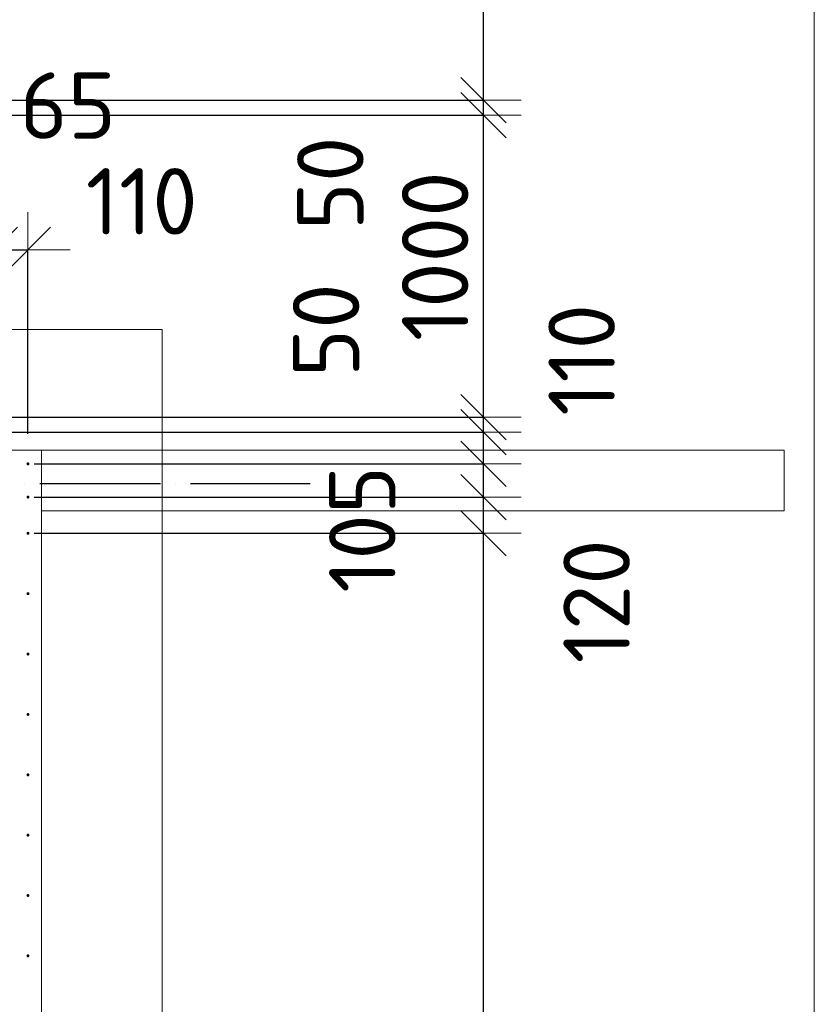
# Model space of a CAD drawing. Header units: millimetres. Extents: x -3725 to 93325, y -74170 to 82591.
# Tile 78 of 133: x 75867 to 78500, y 29455 to 32717. Entities that reach past the tile are written whole.
import ezdxf

# ---------------------------------------------------------------- set-up
doc = ezdxf.new("R2010")
doc.units = ezdxf.units.MM
doc.header["$PDMODE"] = 65
for name, pattern in [('______11', [500, 400, -50, 0, -50]), ('______2', [270, 200, -70]), ('______3', [500, 400, -100]), ('______5', [1100, 800, -100, 100, -100])]:
    doc.linetypes.add(name, pattern=pattern)
for name, color, linetype, lineweight in [('Standard', 7, 'Continuous', 25), ('Арм.стержн. Выпуски', 180, 'Continuous', 35), ('Балка_ общее', 7, '______3', 13), ('Размерная линия_ общее', 7, 'Continuous', 13), ('Стена_ общее', 7, 'Continuous', 35), ('Фундамент (1)', 7, 'Continuous', 35)]:
    doc.layers.add(name, color=color, linetype=linetype, lineweight=lineweight)
doc.layers.add('Осевая линия_ общее', color=7, linetype='______5', lineweight=13, true_color=0xa0a0a0)
doc.styles.add('ISOCPEUR', font='ISOCPEUR')
doc.dimstyles.new('DIMSTYLE_3', dxfattribs={"dimtxt": 220, "dimasz": 250, "dimexe": 0, "dimexo": 0, "dimgap": 110, "dimtad": 2, "dimdec": 0, "dimrnd": 5, "dimzin": 12, "dimdsep": 46, "dimtxsty": 'ISOCPEUR', "dimblk1": 'ALL_ML_STRICH', "dimblk2": 'ALL_ML_STRICH', "dimsah": 1, "dimcen": 0, "dimclrd": 7, "dimclre": 256, "dimclrt": 7, "dimadec": 0, "dimazin": 0, "dimtfac": 1, "dimtdec": 0, "dimtix": 1, "dimtmove": 2, "dimatfit": 3, "dimfxl": 0, "dimtzin": 0, "dimlwd": 0, "dimlwe": -3, "dimarcsym": 0})
doc.dimstyles.new('DIMSTYLE_5', dxfattribs={"dimtxt": 220, "dimasz": 250, "dimexe": 0, "dimexo": 0, "dimgap": 110, "dimtad": 2, "dimdec": 0, "dimrnd": 5, "dimzin": 12, "dimdsep": 46, "dimtxsty": 'ISOCPEUR', "dimblk1": 'ALL_ML_STRICH', "dimblk2": 'ALL_ML_STRICH', "dimsah": 1, "dimcen": 0, "dimclrd": 7, "dimclre": 256, "dimclrt": 7, "dimadec": 0, "dimazin": 0, "dimtfac": 1, "dimtdec": 0, "dimtix": 1, "dimtmove": 2, "dimatfit": 3, "dimfxl": 0, "dimtvp": 1.2, "dimtzin": 0, "dimlwd": 0, "dimlwe": -3, "dimarcsym": 0})
doc.dimstyles.new('DIMSTYLE_9', dxfattribs={"dimtxt": 220, "dimasz": 250, "dimexe": 0, "dimexo": 0, "dimgap": 110, "dimtad": 0, "dimdec": 0, "dimrnd": 5, "dimzin": 12, "dimdsep": 46, "dimtxsty": 'ISOCPEUR', "dimblk1": 'ALL_ML_STRICH', "dimblk2": 'ALL_ML_STRICH', "dimsah": 1, "dimcen": 0, "dimclrd": 7, "dimclre": 256, "dimclrt": 7, "dimadec": 0, "dimazin": 0, "dimtfac": 1, "dimtdec": 0, "dimtix": 1, "dimtmove": 2, "dimatfit": 3, "dimfxl": 0, "dimtvp": 1.2, "dimtzin": 0, "dimlwd": 0, "dimlwe": -3, "dimarcsym": 0})

# ---------------------------------------------------------------- blocks, each defined once
blk = doc.blocks.new('СЛОЖНЫЙ_ОБЪЕКТ_6')
at = {"layer": 'Осевая линия_ общее', "color": 253, "linetype": '______11', "lineweight": -3, "true_color": 0xa0a0a0, "transparency": 33554687}
blk.add_line((56930, 31180), (76830, 31180), dxfattribs=at)
blk = doc.blocks.new('ALL_ML_STRICH')
at = {"color": 0, "linetype": 'ByBlock', "lineweight": -2}
for p, q in [((0, -0.5), (0, 0.5)), ((-0.3, -0.3), (0.3, 0.3)), ((-1, 0), (0.5, 0))]:
    blk.add_line(p, q, dxfattribs=at)
blk = doc.blocks.new('*D434')
at = {"layer": 'DEFPOINTS', "color": 7, "linetype": 'Continuous', "lineweight": 13, "transparency": 33554687}
for p in [(75720, 31954.3), (75720, 31245), (75785, 31245)]:
    blk.add_point(p, dxfattribs=at)
at = {"layer": 'Размерная линия_ общее', "color": 253, "linetype": 'Continuous', "lineweight": -2, "true_color": 0xa0a0a0, "transparency": 33554687}
for p, q in [((75720, 31345), (75720, 31954.3)), ((75785, 31345), (75785, 31954.3))]:
    blk.add_line(p, q, dxfattribs=at)
at = {"layer": 'Размерная линия_ общее', "color": 7, "linetype": 'Continuous', "lineweight": -2, "transparency": 33554687}
blk.add_line((75720, 31954.3), (75785, 31954.3), dxfattribs=at)
at = {"layer": 'Размерная линия_ общее', "color": 7, "linetype": 'Continuous', "lineweight": 13, "transparency": 33554687, "xscale": 250, "yscale": 250, "zscale": 250}
blk.add_blockref('ALL_ML_STRICH', (75785, 31954.3), dxfattribs=at)
at = {"layer": 'Размерная линия_ общее', "color": 7, "linetype": 'Continuous', "lineweight": 13, "transparency": 33554687, "xscale": 250, "yscale": 250, "zscale": 250, "rotation": 180}
blk.add_blockref('ALL_ML_STRICH', (75720, 31954.3), dxfattribs=at)
at = {"layer": 'Размерная линия_ общее', "color": 7, "linetype": 'Continuous', "lineweight": 13, "transparency": 33554687, "insert": (76027.2, 32432.1), "char_height": 220, "width": 440, "attachment_point": 5, "style": 'ISOCPEUR'}
blk.add_mtext('\\A1;{65}', dxfattribs=at)
blk = doc.blocks.new('*D435')
at = {"layer": 'DEFPOINTS', "color": 7, "linetype": 'Continuous', "lineweight": 13, "transparency": 33554687}
for p in [(75785, 31954.3), (75785, 31245), (75895, 31245)]:
    blk.add_point(p, dxfattribs=at)
at = {"layer": 'Размерная линия_ общее', "color": 253, "linetype": 'Continuous', "lineweight": -2, "true_color": 0xa0a0a0, "transparency": 33554687}
for p, q in [((75785, 31345), (75785, 31954.3)), ((75895, 31345), (75895, 31954.3))]:
    blk.add_line(p, q, dxfattribs=at)
at = {"layer": 'Размерная линия_ общее', "color": 7, "linetype": 'Continuous', "lineweight": -2, "transparency": 33554687}
blk.add_line((75785, 31954.3), (75895, 31954.3), dxfattribs=at)
at = {"layer": 'Размерная линия_ общее', "color": 7, "linetype": 'Continuous', "lineweight": 13, "transparency": 33554687, "xscale": 250, "yscale": 250, "zscale": 250}
blk.add_blockref('ALL_ML_STRICH', (75895, 31954.3), dxfattribs=at)
at = {"layer": 'Размерная линия_ общее', "color": 7, "linetype": 'Continuous', "lineweight": 13, "transparency": 33554687, "xscale": 250, "yscale": 250, "zscale": 250, "rotation": 180}
blk.add_blockref('ALL_ML_STRICH', (75785, 31954.3), dxfattribs=at)
at = {"layer": 'Размерная линия_ общее', "color": 7, "linetype": 'Continuous', "lineweight": 13, "transparency": 33554687, "insert": (76271.8, 32114.9), "char_height": 220, "width": 660, "attachment_point": 5, "style": 'ISOCPEUR'}
blk.add_mtext('\\A1;{110}', dxfattribs=at)
blk = doc.blocks.new('*D699')
at = {"layer": 'DEFPOINTS', "color": 7, "linetype": 'Continuous', "lineweight": 13, "transparency": 33554687}
for p in [(75895, 31015), (75895, 26215), (77403.8, 26215)]:
    blk.add_point(p, dxfattribs=at)
at = {"layer": 'Размерная линия_ общее', "color": 253, "linetype": 'Continuous', "lineweight": -2, "true_color": 0xa0a0a0, "transparency": 33554687}
for p, q in [((75915, 31015), (77403.8, 31015)), ((75915, 26215), (77403.8, 26215))]:
    blk.add_line(p, q, dxfattribs=at)
at = {"layer": 'Размерная линия_ общее', "color": 7, "linetype": 'Continuous', "lineweight": -2, "transparency": 33554687}
blk.add_line((77403.8, 26215), (77403.8, 31015), dxfattribs=at)
at = {"layer": 'Размерная линия_ общее', "color": 7, "linetype": 'Continuous', "lineweight": 13, "transparency": 33554687, "xscale": 250, "yscale": 250, "zscale": 250}
for p, rotation in [((77403.8, 31015), 90), ((77403.8, 26215), 270)]:
    blk.add_blockref('ALL_ML_STRICH', p, dxfattribs=dict(at, rotation=rotation))
at = {"layer": 'Размерная линия_ общее', "color": 7, "linetype": 'Continuous', "lineweight": 13, "transparency": 33554687, "insert": (77133.8, 27757), "char_height": 220, "width": 11, "attachment_point": 1, "rotation": 90, "line_spacing_factor": 0.60241, "style": 'ISOCPEUR'}
blk.add_mtext('24х200=4800', dxfattribs=at)
blk = doc.blocks.new('*D700')
at = {"layer": 'DEFPOINTS', "color": 7, "linetype": 'Continuous', "lineweight": 13, "transparency": 33554687}
for p in [(75895, 31135), (75895, 31015), (77403.8, 31015)]:
    blk.add_point(p, dxfattribs=at)
at = {"layer": 'Размерная линия_ общее', "color": 253, "linetype": 'Continuous', "lineweight": -2, "true_color": 0xa0a0a0, "transparency": 33554687}
for p, q in [((75915, 31135), (77403.8, 31135)), ((75915, 31015), (77403.8, 31015))]:
    blk.add_line(p, q, dxfattribs=at)
at = {"layer": 'Размерная линия_ общее', "color": 7, "linetype": 'Continuous', "lineweight": -2, "transparency": 33554687}
blk.add_line((77403.8, 31015), (77403.8, 31135), dxfattribs=at)
at = {"layer": 'Размерная линия_ общее', "color": 7, "linetype": 'Continuous', "lineweight": 13, "transparency": 33554687, "xscale": 250, "yscale": 250, "zscale": 250}
for p, rotation in [((77403.8, 31015), 270), ((77403.8, 31135), 90)]:
    blk.add_blockref('ALL_ML_STRICH', p, dxfattribs=dict(at, rotation=rotation))
at = {"layer": 'Размерная линия_ общее', "color": 7, "linetype": 'Continuous', "lineweight": 13, "transparency": 33554687, "insert": (77778.7, 30789.6), "char_height": 220, "width": 660, "attachment_point": 5, "rotation": 90, "style": 'ISOCPEUR'}
blk.add_mtext('\\A1;{120}', dxfattribs=at)
blk = doc.blocks.new('*D701')
at = {"layer": 'DEFPOINTS', "color": 7, "linetype": 'Continuous', "lineweight": 13, "transparency": 33554687}
for p in [(75895, 31245), (75895, 31135), (77403.8, 31135)]:
    blk.add_point(p, dxfattribs=at)
at = {"layer": 'Размерная линия_ общее', "color": 253, "linetype": 'Continuous', "lineweight": -2, "true_color": 0xa0a0a0, "transparency": 33554687}
for p, q in [((75915, 31245), (77403.8, 31245)), ((75915, 31135), (77403.8, 31135))]:
    blk.add_line(p, q, dxfattribs=at)
at = {"layer": 'Размерная линия_ общее', "color": 7, "linetype": 'Continuous', "lineweight": -2, "transparency": 33554687}
blk.add_line((77403.8, 31135), (77403.8, 31245), dxfattribs=at)
at = {"layer": 'Размерная линия_ общее', "color": 7, "linetype": 'Continuous', "lineweight": 13, "transparency": 33554687, "xscale": 250, "yscale": 250, "zscale": 250}
for p, rotation in [((77403.8, 31135), 270), ((77403.8, 31245), 90)]:
    blk.add_blockref('ALL_ML_STRICH', p, dxfattribs=dict(at, rotation=rotation))
at = {"layer": 'Размерная линия_ общее', "color": 7, "linetype": 'Continuous', "lineweight": 13, "transparency": 33554687, "insert": (77729.2, 31589.6), "char_height": 220, "width": 660, "attachment_point": 5, "rotation": 90, "style": 'ISOCPEUR'}
blk.add_mtext('\\A1;{110}', dxfattribs=at)
blk = doc.blocks.new('*D702')
at = {"layer": 'DEFPOINTS', "color": 7, "linetype": 'Continuous', "lineweight": 13, "transparency": 33554687}
for p in [(74055, 31350), (75895, 31245), (77403.8, 31245)]:
    blk.add_point(p, dxfattribs=at)
at = {"layer": 'Размерная линия_ общее', "color": 253, "linetype": 'Continuous', "lineweight": -2, "true_color": 0xa0a0a0, "transparency": 33554687}
for p, q in [((74075, 31350), (77403.8, 31350)), ((75915, 31245), (77403.8, 31245))]:
    blk.add_line(p, q, dxfattribs=at)
at = {"layer": 'Размерная линия_ общее', "color": 7, "linetype": 'Continuous', "lineweight": -2, "transparency": 33554687}
blk.add_line((77403.8, 31245), (77403.8, 31350), dxfattribs=at)
at = {"layer": 'Размерная линия_ общее', "color": 7, "linetype": 'Continuous', "lineweight": 13, "transparency": 33554687, "xscale": 250, "yscale": 250, "zscale": 250}
for p, rotation in [((77403.8, 31245), 270), ((77403.8, 31350), 90)]:
    blk.add_blockref('ALL_ML_STRICH', p, dxfattribs=dict(at, rotation=rotation))
at = {"layer": 'Размерная линия_ общее', "color": 7, "linetype": 'Continuous', "lineweight": 13, "transparency": 33554687, "insert": (77002.5, 31028.2), "char_height": 220, "width": 660, "attachment_point": 5, "rotation": 90, "style": 'ISOCPEUR'}
blk.add_mtext('\\A1;{105}', dxfattribs=at)
blk = doc.blocks.new('*D703')
at = {"layer": 'DEFPOINTS', "color": 7, "linetype": 'Continuous', "lineweight": 13, "transparency": 33554687}
for p in [(74100, 31400), (74055, 31350), (77403.8, 31350)]:
    blk.add_point(p, dxfattribs=at)
at = {"layer": 'Размерная линия_ общее', "color": 253, "linetype": 'Continuous', "lineweight": -2, "true_color": 0xa0a0a0, "transparency": 33554687}
for p, q in [((74120, 31400), (77403.8, 31400)), ((74075, 31350), (77403.8, 31350))]:
    blk.add_line(p, q, dxfattribs=at)
at = {"layer": 'Размерная линия_ общее', "color": 7, "linetype": 'Continuous', "lineweight": -2, "transparency": 33554687}
blk.add_line((77403.8, 31350), (77403.8, 31400), dxfattribs=at)
at = {"layer": 'Размерная линия_ общее', "color": 7, "linetype": 'Continuous', "lineweight": 13, "transparency": 33554687, "xscale": 250, "yscale": 250, "zscale": 250}
for p, rotation in [((77403.8, 31350), 270), ((77403.8, 31400), 90)]:
    blk.add_blockref('ALL_ML_STRICH', p, dxfattribs=dict(at, rotation=rotation))
at = {"layer": 'Размерная линия_ общее', "color": 7, "linetype": 'Continuous', "lineweight": 13, "transparency": 33554687, "insert": (76882.5, 31687.7), "char_height": 220, "width": 440, "attachment_point": 5, "rotation": 90, "style": 'ISOCPEUR'}
blk.add_mtext('\\A1;{50}', dxfattribs=at)
blk = doc.blocks.new('*D704')
at = {"layer": 'DEFPOINTS', "color": 7, "linetype": 'Continuous', "lineweight": 13, "transparency": 33554687}
for p in [(74100, 32400), (74100, 31400), (77403.8, 31400)]:
    blk.add_point(p, dxfattribs=at)
at = {"layer": 'Размерная линия_ общее', "color": 253, "linetype": 'Continuous', "lineweight": -2, "true_color": 0xa0a0a0, "transparency": 33554687}
for p, q in [((74120, 32400), (77403.8, 32400)), ((74120, 31400), (77403.8, 31400))]:
    blk.add_line(p, q, dxfattribs=at)
at = {"layer": 'Размерная линия_ общее', "color": 7, "linetype": 'Continuous', "lineweight": -2, "transparency": 33554687}
blk.add_line((77403.8, 31400), (77403.8, 32400), dxfattribs=at)
at = {"layer": 'Размерная линия_ общее', "color": 7, "linetype": 'Continuous', "lineweight": 13, "transparency": 33554687, "xscale": 250, "yscale": 250, "zscale": 250}
for p, rotation in [((77403.8, 32400), 90), ((77403.8, 31400), 270)]:
    blk.add_blockref('ALL_ML_STRICH', p, dxfattribs=dict(at, rotation=rotation))
at = {"layer": 'Размерная линия_ общее', "color": 7, "linetype": 'Continuous', "lineweight": 13, "transparency": 33554687, "insert": (77243.8, 31933), "char_height": 220, "width": 880, "attachment_point": 5, "rotation": 90, "style": 'ISOCPEUR'}
blk.add_mtext('\\A1;{1000}', dxfattribs=at)
blk = doc.blocks.new('*D705')
at = {"layer": 'DEFPOINTS', "color": 7, "linetype": 'Continuous', "lineweight": 13, "transparency": 33554687}
for p in [(74055, 32450), (74100, 32400), (77403.8, 32400)]:
    blk.add_point(p, dxfattribs=at)
at = {"layer": 'Размерная линия_ общее', "color": 253, "linetype": 'Continuous', "lineweight": -2, "true_color": 0xa0a0a0, "transparency": 33554687}
for p, q in [((74075, 32450), (77403.8, 32450)), ((74120, 32400), (77403.8, 32400))]:
    blk.add_line(p, q, dxfattribs=at)
at = {"layer": 'Размерная линия_ общее', "color": 7, "linetype": 'Continuous', "lineweight": -2, "transparency": 33554687}
blk.add_line((77403.8, 32400), (77403.8, 32450), dxfattribs=at)
at = {"layer": 'Размерная линия_ общее', "color": 7, "linetype": 'Continuous', "lineweight": 13, "transparency": 33554687, "xscale": 250, "yscale": 250, "zscale": 250}
for p, rotation in [((77403.8, 32400), 270), ((77403.8, 32450), 90)]:
    blk.add_blockref('ALL_ML_STRICH', p, dxfattribs=dict(at, rotation=rotation))
at = {"layer": 'Размерная линия_ общее', "color": 7, "linetype": 'Continuous', "lineweight": 13, "transparency": 33554687, "insert": (76896.6, 32174.2), "char_height": 220, "width": 440, "attachment_point": 5, "rotation": 90, "style": 'ISOCPEUR'}
blk.add_mtext('\\A1;{50}', dxfattribs=at)
blk = doc.blocks.new('*D706')
at = {"layer": 'DEFPOINTS', "color": 7, "linetype": 'Continuous', "lineweight": 13, "transparency": 33554687}
for p in [(74055, 37650), (74055, 32450), (77403.8, 32450)]:
    blk.add_point(p, dxfattribs=at)
at = {"layer": 'Размерная линия_ общее', "color": 253, "linetype": 'Continuous', "lineweight": -2, "true_color": 0xa0a0a0, "transparency": 33554687}
for p, q in [((74075, 37650), (77403.8, 37650)), ((74075, 32450), (77403.8, 32450))]:
    blk.add_line(p, q, dxfattribs=at)
at = {"layer": 'Размерная линия_ общее', "color": 7, "linetype": 'Continuous', "lineweight": -2, "transparency": 33554687}
blk.add_line((77403.8, 32450), (77403.8, 37650), dxfattribs=at)
at = {"layer": 'Размерная линия_ общее', "color": 7, "linetype": 'Continuous', "lineweight": 13, "transparency": 33554687, "xscale": 250, "yscale": 250, "zscale": 250}
for p, rotation in [((77403.8, 37650), 90), ((77403.8, 32450), 270)]:
    blk.add_blockref('ALL_ML_STRICH', p, dxfattribs=dict(at, rotation=rotation))
at = {"layer": 'Размерная линия_ общее', "color": 7, "linetype": 'Continuous', "lineweight": 13, "transparency": 33554687, "insert": (77133.8, 34214), "char_height": 220, "width": 11, "attachment_point": 1, "rotation": 90, "line_spacing_factor": 0.60241, "style": 'ISOCPEUR'}
blk.add_mtext('26х200=5200', dxfattribs=at)

msp = doc.modelspace()

# ---------------------------------------------------------------- hatches: boundary and pattern name
at = {"layer": 'Арм.стержн. Выпуски', "linetype": 'Continuous', "lineweight": 35, "transparency": 33554687}
for points in [[(75900, 31245), (75899.6, 31246.9), (75898.5, 31248.5), (75896.9, 31249.6), (75895, 31250), (75893.1, 31249.6), (75891.5, 31248.5), (75890.4, 31246.9), (75890, 31245), (75890.4, 31243.1), (75891.5, 31241.5), (75893.1, 31240.4), (75895, 31240), (75896.9, 31240.4), (75898.5, 31241.5), (75899.6, 31243.1)], [(75900, 31135), (75899.6, 31136.9), (75898.5, 31138.5), (75896.9, 31139.6), (75895, 31140), (75893.1, 31139.6), (75891.5, 31138.5), (75890.4, 31136.9), (75890, 31135), (75890.4, 31133.1), (75891.5, 31131.5), (75893.1, 31130.4), (75895, 31130), (75896.9, 31130.4), (75898.5, 31131.5), (75899.6, 31133.1)], [(75900, 31015), (75899.6, 31016.9), (75898.5, 31018.5), (75896.9, 31019.6), (75895, 31020), (75893.1, 31019.6), (75891.5, 31018.5), (75890.4, 31016.9), (75890, 31015), (75890.4, 31013.1), (75891.5, 31011.5), (75893.1, 31010.4), (75895, 31010), (75896.9, 31010.4), (75898.5, 31011.5), (75899.6, 31013.1)], [(75900, 30815), (75899.6, 30816.9), (75898.5, 30818.5), (75896.9, 30819.6), (75895, 30820), (75893.1, 30819.6), (75891.5, 30818.5), (75890.4, 30816.9), (75890, 30815), (75890.4, 30813.1), (75891.5, 30811.5), (75893.1, 30810.4), (75895, 30810), (75896.9, 30810.4), (75898.5, 30811.5), (75899.6, 30813.1)], [(75900, 30615), (75899.6, 30616.9), (75898.5, 30618.5), (75896.9, 30619.6), (75895, 30620), (75893.1, 30619.6), (75891.5, 30618.5), (75890.4, 30616.9), (75890, 30615), (75890.4, 30613.1), (75891.5, 30611.5), (75893.1, 30610.4), (75895, 30610), (75896.9, 30610.4), (75898.5, 30611.5), (75899.6, 30613.1)], [(75900, 30415), (75899.6, 30416.9), (75898.5, 30418.5), (75896.9, 30419.6), (75895, 30420), (75893.1, 30419.6), (75891.5, 30418.5), (75890.4, 30416.9), (75890, 30415), (75890.4, 30413.1), (75891.5, 30411.5), (75893.1, 30410.4), (75895, 30410), (75896.9, 30410.4), (75898.5, 30411.5), (75899.6, 30413.1)], [(75900, 30215), (75899.6, 30216.9), (75898.5, 30218.5), (75896.9, 30219.6), (75895, 30220), (75893.1, 30219.6), (75891.5, 30218.5), (75890.4, 30216.9), (75890, 30215), (75890.4, 30213.1), (75891.5, 30211.5), (75893.1, 30210.4), (75895, 30210), (75896.9, 30210.4), (75898.5, 30211.5), (75899.6, 30213.1)], [(75900, 30015), (75899.6, 30016.9), (75898.5, 30018.5), (75896.9, 30019.6), (75895, 30020), (75893.1, 30019.6), (75891.5, 30018.5), (75890.4, 30016.9), (75890, 30015), (75890.4, 30013.1), (75891.5, 30011.5), (75893.1, 30010.4), (75895, 30010), (75896.9, 30010.4), (75898.5, 30011.5), (75899.6, 30013.1)], [(75900, 29815), (75899.6, 29816.9), (75898.5, 29818.5), (75896.9, 29819.6), (75895, 29820), (75893.1, 29819.6), (75891.5, 29818.5), (75890.4, 29816.9), (75890, 29815), (75890.4, 29813.1), (75891.5, 29811.5), (75893.1, 29810.4), (75895, 29810), (75896.9, 29810.4), (75898.5, 29811.5), (75899.6, 29813.1)], [(75900, 29615), (75899.6, 29616.9), (75898.5, 29618.5), (75896.9, 29619.6), (75895, 29620), (75893.1, 29619.6), (75891.5, 29618.5), (75890.4, 29616.9), (75890, 29615), (75890.4, 29613.1), (75891.5, 29611.5), (75893.1, 29610.4), (75895, 29610), (75896.9, 29610.4), (75898.5, 29611.5), (75899.6, 29613.1)]]:
    msp.add_hatch(color=4, dxfattribs=at).paths.add_polyline_path(points)

# ---------------------------------------------------------------- linework, layer by layer
at = {"layer": 'Standard', "color": 7, "linetype": 'Continuous', "lineweight": 18, "transparency": 33554687}
msp.add_lwpolyline([(59250, 16540), (78500, 16540), (78500, 38380), (59250, 38380), (59250, 16540)], dxfattribs=at)
at = {"layer": 'Стена_ общее', "color": 7, "linetype": 'Continuous', "lineweight": 18, "transparency": 33554687}
for p, q in [((74100, 31290), (75940, 31290)), ((74100, 31290), (75940, 31290)), ((75940, 31090), (75940, 31290)), ((75940, 31290), (78400, 31290)), ((75940, 31290), (75940, 31090)), ((75940, 31090), (75940, 31290)), ((75940, 31290), (78400, 31290)), ((75940, 31290), (75940, 31090)), ((78400, 31290), (78400, 31090)), ((78400, 31290), (78400, 31090)), ((78400, 31090), (75940, 31090)), ((75940, 31090), (75940, 26160)), ((78400, 31090), (75940, 31090)), ((75940, 31090), (75940, 26160))]:
    msp.add_line(p, q, dxfattribs=at)
at = {"layer": 'Фундамент (1)', "color": 7, "lineweight": 18, "transparency": 33554687}
for p, q in [((74500, 31690), (76340, 31690)), ((76340, 31690), (76340, 31290)), ((76340, 31090), (76340, 26160))]:
    msp.add_line(p, q, dxfattribs=at)
at = {"layer": 'Фундамент (1)', "color": 7, "linetype": 'Continuous', "lineweight": 18, "transparency": 33554687}
for p, q in [((74500, 31690), (76340, 31690)), ((76340, 31690), (76340, 31290)), ((76340, 31090), (76340, 26160))]:
    msp.add_line(p, q, dxfattribs=at)
at = {"layer": 'Фундамент (1)', "color": 253, "linetype": '______2', "lineweight": 18, "true_color": 0xababab, "transparency": 33554687}
msp.add_line((76340, 31290), (76340, 31090), dxfattribs=at)
msp.add_line((76340, 31290), (76340, 31090), dxfattribs=at)

# ---------------------------------------------------------------- block references
at = {"layer": 'Балка_ общее', "color": 7, "linetype": 'Continuous', "lineweight": 13, "transparency": 33554687}
msp.add_blockref('СЛОЖНЫЙ_ОБЪЕКТ_6', (0, 0), dxfattribs=at)

# ---------------------------------------------------------------- dimensions: what is measured, and where the dimension line sits
at = {"layer": 'Размерная линия_ общее', "color": 7, "linetype": 'Continuous', "lineweight": 13, "transparency": 33554687}
for base, p1, p2, text, picture, middle in [((77403.8, 37650), (74075, 32450), (74075, 37650), '26х200=5200', '*D706', (77293.8, 35050)), ((77403.8, 31015), (75915, 26215), (75915, 31015), '24х200=4800', '*D699', (77293.8, 28615))]:
    dim = msp.add_linear_dim(base=base, p1=p1, p2=p2, angle=90, text=text, dimstyle='DIMSTYLE_3', override={"dimpost": '<>', "dimclrd": 7, "dimclre": 253, "dimclrt": 7, "dimlwd": 0, "dimlwe": 65533}, dxfattribs=at)
    dim.commit()
    dim.dimension.update_dxf_attribs({"geometry": picture, "text_midpoint": middle, "dimtype": 160})
for base, p1, p2, dimstyle, picture, middle in [((77403.8, 32450), (74120, 32400), (74075, 32450), 'DIMSTYLE_5', '*D705', (76896.6, 32174.2)), ((77403.8, 32400), (74120, 31400), (74120, 32400), 'DIMSTYLE_3', '*D704', (77243.8, 31933)), ((77403.8, 31400), (74075, 31350), (74120, 31400), 'DIMSTYLE_5', '*D703', (76882.5, 31687.7)), ((77403.8, 31245), (75915, 31135), (75915, 31245), 'DIMSTYLE_9', '*D701', (77729.2, 31589.6)), ((77403.8, 31350), (75915, 31245), (74075, 31350), 'DIMSTYLE_5', '*D702', (77002.5, 31028.2)), ((77403.8, 31135), (75915, 31015), (75915, 31135), 'DIMSTYLE_9', '*D700', (77778.7, 30789.6))]:
    dim = msp.add_linear_dim(base=base, p1=p1, p2=p2, angle=90, dimstyle=dimstyle, override={"dimpost": '<>', "dimclrd": 7, "dimclre": 253, "dimclrt": 7, "dimlwd": 0, "dimlwe": 65533}, dxfattribs=at)
    dim.commit()
    dim.dimension.update_dxf_attribs({"geometry": picture, "text_midpoint": middle, "dimtype": 160})
for base, p1, p2, picture, middle in [((75785, 31954.3), (75720, 31345), (75785, 31345), '*D434', (76027.2, 32432.1)), ((75895, 31954.3), (75785, 31345), (75895, 31345), '*D435', (76271.8, 32114.9))]:
    dim = msp.add_linear_dim(base=base, p1=p1, p2=p2, dimstyle='DIMSTYLE_5', override={"dimpost": '<>', "dimclrd": 7, "dimclre": 253, "dimclrt": 7, "dimlwd": 0, "dimlwe": 65533}, dxfattribs=at)
    dim.commit()
    dim.dimension.update_dxf_attribs({"geometry": picture, "text_midpoint": middle, "dimtype": 160})

doc.saveas('drawing.dxf')
